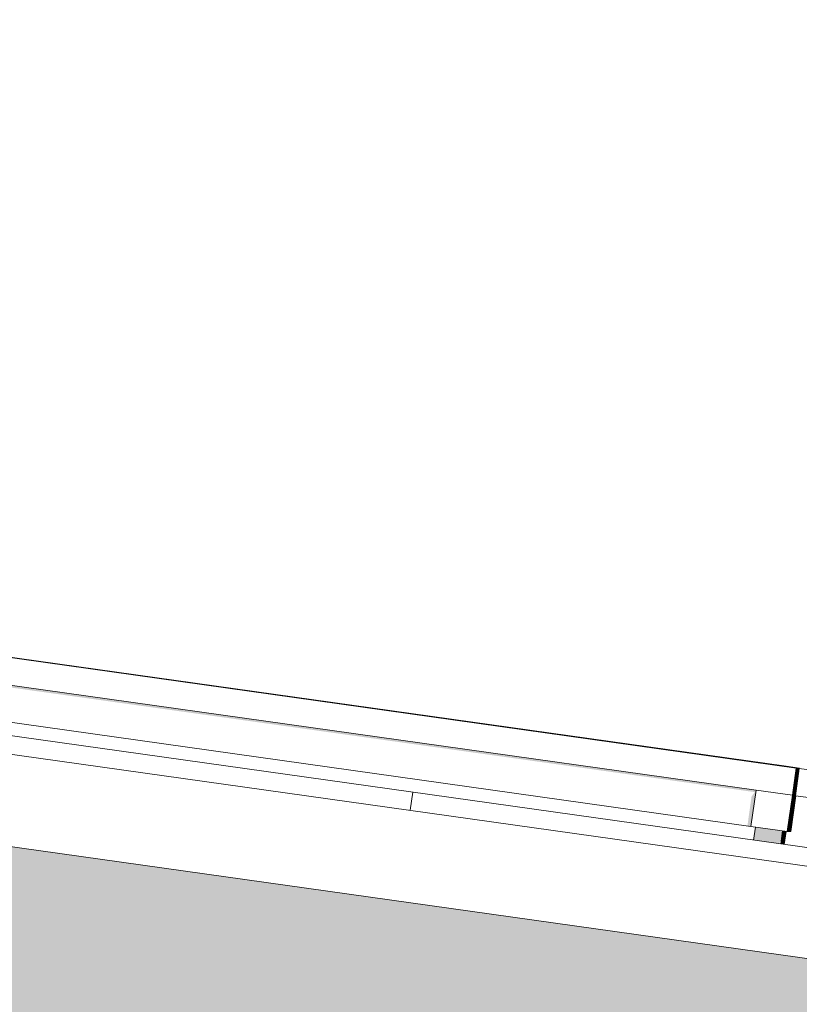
# Model space of a CAD drawing. Header units: metres. Extents: x -52 to 321, y -8 to 26.
# Tile 104 of 256: x -31.015 to -30.163, y 6.209 to 7.284. Entities that reach past the tile are written whole.
import ezdxf

# ---------------------------------------------------------------- set-up
doc = ezdxf.new("R2010")
doc.units = ezdxf.units.M
doc.header["$MEASUREMENT"] = 0
for name, color, linetype in [('10 Fassade', 7, 'Continuous'), ('30 Dachaufbau', 7, 'Continuous'), ('70 PV-Anlage', 7, 'Continuous'), ('94 Genehmigungsplanung Bemaßung', 7, 'Continuous')]:
    doc.layers.add(name, color=color, linetype=linetype)
doc.styles.add('ERSTELLTER_STIL_2', font='arial.ttf')
doc.dimstyles.new('ERSTELLTER_STIL__1', dxfattribs={"dimtxt": 0.25, "dimasz": 0.19, "dimexe": 0.18, "dimexo": 0.1, "dimgap": 0, "dimtad": 1, "dimtih": 1, "dimtoh": 1, "dimzin": 0, "dimdsep": 46, "dimtxsty": 'ERSTELLTER_STIL_2', "dimblk": 'ARROWHEAD_6', "dimblk1": 'ARROWHEAD_6', "dimblk2": 'ARROWHEAD_6', "dimcen": 0.09, "dimclrd": 7, "dimclre": 7, "dimclrt": 7, "dimazin": 0, "dimtfac": 1, "dimtdec": 4, "dimtmove": 0, "dimatfit": 3, "dimfxl": 1, "dimtolj": 1, "dimtzin": 0, "dimarcsym": 0})

# ---------------------------------------------------------------- blocks, each defined once
blk = doc.blocks.new('*X1', base_point=(-33357.279, 0))
at = {"layer": '30 Dachaufbau', "color": 7, "linetype": 'Continuous', "lineweight": 13}
blk.add_line((-30.5884, 6.421), (-30.5856, 6.4408), dxfattribs=at)
blk.add_line((-30.5884, 6.421), (-30.5856, 6.4408), dxfattribs=at)
blk = doc.blocks.new('*D18', base_point=(-33357.279, 0))
at = {"layer": '94 Genehmigungsplanung Bemaßung', "color": 7, "linetype": 'Continuous', "lineweight": 13}
for p, q in [((-43.9997, 9.5481), (-43.9997, 9.9231)), ((-28.1801, 9.5481), (-28.1801, 9.9231)), ((-43.8997, 9.8356), (-44.0997, 9.6356)), ((-28.2801, 9.6356), (-28.0801, 9.8356)), ((-43.9997, 9.7356), (-28.1801, 9.7356)), ((-28.1801, 9.7356), (-28.0301, 9.7356))]:
    blk.add_line(p, q, dxfattribs=at)
at = {"layer": '94 Genehmigungsplanung Bemaßung', "color": 7, "lineweight": 13, "insert": (-36.5189, 9.7856), "char_height": 0.25, "attachment_point": 7, "style": 'ERSTELLTER_STIL_2'}
blk.add_mtext('\\A1;{\\pql;\\fArial|b0|i0|c0|p0;\\W1.000000;15,82}', dxfattribs=at)
blk = doc.blocks.new('ARROWHEAD_6')
at = {"color": 0, "linetype": 'Continuous', "lineweight": 0}
for p, q in [((-0.5, -0.5), (0.5, 0.5)), ((0, 0), (-1, 0))]:
    blk.add_line(p, q, dxfattribs=at)

msp = doc.modelspace()

# ---------------------------------------------------------------- hatches: boundary and pattern name
at = {"layer": '10 Fassade', "linetype": 'Continuous', "lineweight": 0, "true_color": 0x000000}
msp.add_hatch(color=18, dxfattribs=at).paths.add_polyline_path([(-31.4423, 6.44), (-32.2297, 6.44), (-32.2297, 5.8199), (-31.4475, 5.71), (-29.6997, 5.71), (-29.6997, 6.1951)])
at = {"layer": '70 PV-Anlage', "linetype": 'Continuous', "lineweight": 0, "true_color": 0x000000}
for points in [[(-31.7559, 6.6578), (-30.2122, 6.4409), (-30.2157, 6.4359), (-30.2202, 6.4039), (-30.2163, 6.4034), (-30.2107, 6.443), (-31.7556, 6.6601)], [(-30.1679, 6.4604), (-30.1711, 6.4374), (-30.171, 6.4374), (-30.1678, 6.4604)], [(-30.1685, 6.4551), (-30.171, 6.4374), (-30.1709, 6.4374), (-30.1677, 6.4604), (-30.1678, 6.4604)], [(-30.1684, 6.4551), (-30.1709, 6.4374), (-30.1708, 6.4374), (-30.1676, 6.4604), (-30.1677, 6.4604)], [(-30.1708, 6.4374), (-30.1707, 6.4374), (-30.1675, 6.4604), (-30.1676, 6.4604), (-30.1683, 6.4551)], [(-30.1682, 6.4551), (-30.1707, 6.4374), (-30.1706, 6.4374), (-30.1674, 6.4604), (-30.1675, 6.4604)], [(-30.1681, 6.4551), (-30.1706, 6.4374), (-30.1705, 6.4374), (-30.1673, 6.4604), (-30.1674, 6.4604)], [(-30.168, 6.4551), (-30.1705, 6.4374), (-30.1704, 6.4374), (-30.1671, 6.4604), (-30.1673, 6.4604)], [(-30.1704, 6.4374), (-30.1703, 6.4374), (-30.167, 6.4604), (-30.1671, 6.4604), (-30.1679, 6.4551)], [(-30.1678, 6.4551), (-30.1703, 6.4374), (-30.1702, 6.4374), (-30.1669, 6.4604), (-30.167, 6.4604)], [(-30.1677, 6.4551), (-30.1702, 6.4374), (-30.1701, 6.4374), (-30.1668, 6.4604), (-30.1669, 6.4604)], [(-30.1676, 6.4551), (-30.1701, 6.4374), (-30.1699, 6.4374), (-30.1667, 6.4604), (-30.1668, 6.4604)], [(-30.1675, 6.4551), (-30.1699, 6.4374), (-30.1698, 6.4374), (-30.1666, 6.4604), (-30.1667, 6.4604)], [(-30.1674, 6.4551), (-30.1698, 6.4374), (-30.1697, 6.4374), (-30.1665, 6.4604), (-30.1666, 6.4604)], [(-30.1672, 6.4551), (-30.1697, 6.4374), (-30.1696, 6.4374), (-30.1664, 6.4604), (-30.1665, 6.4604)], [(-30.1671, 6.4551), (-30.1696, 6.4374), (-30.1695, 6.4374), (-30.1663, 6.4604), (-30.1664, 6.4604)], [(-30.1695, 6.4374), (-30.1694, 6.4374), (-30.1662, 6.4604), (-30.1663, 6.4604), (-30.167, 6.4551)], [(-30.1669, 6.4551), (-30.1694, 6.4374), (-30.1693, 6.4374), (-30.1661, 6.4604), (-30.1662, 6.4604)], [(-30.1668, 6.4551), (-30.1693, 6.4374), (-30.1692, 6.4374), (-30.166, 6.4604), (-30.1661, 6.4604)], [(-30.1667, 6.4551), (-30.1692, 6.4374), (-30.1691, 6.4374), (-30.1658, 6.4604), (-30.166, 6.4604)], [(-30.1666, 6.4551), (-30.1691, 6.4374), (-30.169, 6.4374), (-30.1657, 6.4604), (-30.1658, 6.4604)], [(-30.169, 6.4374), (-30.1689, 6.4374), (-30.1656, 6.4604), (-30.1657, 6.4604), (-30.1665, 6.4551)], [(-30.1664, 6.4551), (-30.1689, 6.4374), (-30.1687, 6.4374), (-30.1655, 6.4604), (-30.1656, 6.4604)], [(-30.1663, 6.4551), (-30.1687, 6.4374), (-30.1686, 6.4374), (-30.1654, 6.4604), (-30.1655, 6.4604)], [(-30.1662, 6.4551), (-30.1686, 6.4374), (-30.1685, 6.4374), (-30.1653, 6.4604), (-30.1654, 6.4604)], [(-30.1661, 6.4551), (-30.1685, 6.4374), (-30.1684, 6.4374), (-30.1652, 6.4604), (-30.1653, 6.4604)], [(-30.1684, 6.4374), (-30.1683, 6.4374), (-30.1651, 6.4604), (-30.1652, 6.4604), (-30.1659, 6.4551)], [(-30.1658, 6.4551), (-30.1683, 6.4374), (-30.1682, 6.4374), (-30.165, 6.4604), (-30.1651, 6.4604)], [(-30.1657, 6.4551), (-30.1682, 6.4374), (-30.1681, 6.4374), (-30.1649, 6.4604), (-30.165, 6.4604)], [(-30.1656, 6.4551), (-30.1681, 6.4374), (-30.168, 6.4374), (-30.1648, 6.4604), (-30.1649, 6.4604)], [(-30.1655, 6.4551), (-30.168, 6.4374), (-30.1679, 6.4374), (-30.1647, 6.4604), (-30.1648, 6.4604)], [(-30.1654, 6.4551), (-30.1679, 6.4374), (-30.1678, 6.4374), (-30.1645, 6.4604), (-30.1647, 6.4604)], [(-30.1678, 6.4374), (-30.1677, 6.4374), (-30.1644, 6.4604), (-30.1645, 6.4604), (-30.1653, 6.4551)], [(-30.1677, 6.4374), (-30.1676, 6.4374), (-30.1644, 6.4604), (-30.1644, 6.4604), (-30.1652, 6.4551)], [(-30.1711, 6.4374), (-30.1721, 6.4307), (-30.1767, 6.3978), (-30.1766, 6.3978), (-30.171, 6.4374)], [(-30.1765, 6.3978), (-30.1709, 6.4374), (-30.171, 6.4374), (-30.1766, 6.3978)], [(-30.1764, 6.3978), (-30.1708, 6.4374), (-30.1709, 6.4374), (-30.1765, 6.3978)], [(-30.1708, 6.4374), (-30.1764, 6.3978), (-30.1763, 6.3978), (-30.1707, 6.4374)], [(-30.1762, 6.3978), (-30.1706, 6.4374), (-30.1707, 6.4374), (-30.1763, 6.3978)], [(-30.1761, 6.3978), (-30.1705, 6.4374), (-30.1706, 6.4374), (-30.1762, 6.3978)], [(-30.1759, 6.3978), (-30.1704, 6.4374), (-30.1705, 6.4374), (-30.1761, 6.3978)], [(-30.1704, 6.4374), (-30.1759, 6.3978), (-30.1758, 6.3978), (-30.1703, 6.4374)], [(-30.1757, 6.3978), (-30.1702, 6.4374), (-30.1703, 6.4374), (-30.1758, 6.3978)], [(-30.1756, 6.3978), (-30.1701, 6.4374), (-30.1702, 6.4374), (-30.1757, 6.3978)], [(-30.1755, 6.3978), (-30.1699, 6.4374), (-30.1701, 6.4374), (-30.1756, 6.3978)], [(-30.1699, 6.4374), (-30.1755, 6.3978), (-30.1754, 6.3978), (-30.1698, 6.4374)], [(-30.1753, 6.3978), (-30.1697, 6.4374), (-30.1698, 6.4374), (-30.1754, 6.3978)], [(-30.1752, 6.3978), (-30.1696, 6.4374), (-30.1697, 6.4374), (-30.1753, 6.3978)], [(-30.1751, 6.3978), (-30.1695, 6.4374), (-30.1696, 6.4374), (-30.1752, 6.3978)], [(-30.1751, 6.3978), (-30.175, 6.3978), (-30.1694, 6.4374), (-30.1695, 6.4374)], [(-30.1749, 6.3978), (-30.1693, 6.4374), (-30.1694, 6.4374), (-30.175, 6.3978)], [(-30.1747, 6.3978), (-30.1692, 6.4374), (-30.1693, 6.4374), (-30.1749, 6.3978)], [(-30.1746, 6.3978), (-30.1691, 6.4374), (-30.1692, 6.4374), (-30.1747, 6.3978)], [(-30.1745, 6.3978), (-30.169, 6.4374), (-30.1691, 6.4374), (-30.1746, 6.3978)], [(-30.1745, 6.3978), (-30.1744, 6.3978), (-30.1689, 6.4374), (-30.169, 6.4374)], [(-30.1743, 6.3978), (-30.1687, 6.4374), (-30.1689, 6.4374), (-30.1744, 6.3978)], [(-30.1742, 6.3978), (-30.1686, 6.4374), (-30.1687, 6.4374), (-30.1743, 6.3978)], [(-30.1742, 6.3978), (-30.1741, 6.3978), (-30.1685, 6.4374), (-30.1686, 6.4374)], [(-30.174, 6.3978), (-30.1684, 6.4374), (-30.1685, 6.4374), (-30.1741, 6.3978)], [(-30.1684, 6.4374), (-30.174, 6.3978), (-30.1739, 6.3978), (-30.1683, 6.4374)], [(-30.1738, 6.3978), (-30.1682, 6.4374), (-30.1683, 6.4374), (-30.1739, 6.3978)], [(-30.1738, 6.3978), (-30.1737, 6.3978), (-30.1681, 6.4374), (-30.1682, 6.4374)], [(-30.1736, 6.3978), (-30.168, 6.4374), (-30.1681, 6.4374), (-30.1737, 6.3978)], [(-30.168, 6.4374), (-30.1736, 6.3978), (-30.1734, 6.3978), (-30.1679, 6.4374)], [(-30.1733, 6.3978), (-30.1678, 6.4374), (-30.1679, 6.4374), (-30.1734, 6.3978)], [(-30.1733, 6.3978), (-30.1732, 6.3978), (-30.1677, 6.4374), (-30.1678, 6.4374)], [(-30.1732, 6.3978), (-30.1731, 6.3978), (-30.1676, 6.4369), (-30.1677, 6.4369), (-30.1676, 6.4374), (-30.1677, 6.4374)], [(-30.1676, 6.4369), (-30.1731, 6.3978), (-30.173, 6.3978), (-30.1675, 6.4369)], [(-30.173, 6.3978), (-30.1729, 6.3978), (-30.1674, 6.4369), (-30.1675, 6.4369)], [(-30.2114, 6.4027), (-30.2134, 6.3885), (-30.186, 6.3846), (-30.183, 6.3889), (-30.1817, 6.3985)], [(-30.1816, 6.3985), (-30.1836, 6.3843), (-30.1835, 6.3843), (-30.1816, 6.3985)], [(-30.1815, 6.3985), (-30.1835, 6.3843), (-30.1834, 6.3843), (-30.1814, 6.3985)], [(-30.1814, 6.3985), (-30.1834, 6.3843), (-30.1833, 6.3842), (-30.1813, 6.3985)], [(-30.1813, 6.3985), (-30.1833, 6.3842), (-30.1832, 6.3842), (-30.1812, 6.3985)], [(-30.1812, 6.3985), (-30.1832, 6.3842), (-30.1831, 6.3842), (-30.1811, 6.3984)], [(-30.1831, 6.3842), (-30.183, 6.3842), (-30.181, 6.3984), (-30.1811, 6.3984)], [(-30.1817, 6.3985), (-30.183, 6.3889), (-30.1816, 6.3985)], [(-30.183, 6.3842), (-30.1829, 6.3842), (-30.1809, 6.3984), (-30.181, 6.3984)], [(-30.1809, 6.3984), (-30.1829, 6.3842), (-30.1828, 6.3842), (-30.1808, 6.3984)], [(-30.1808, 6.3984), (-30.1828, 6.3842), (-30.1827, 6.3842), (-30.1807, 6.3984)], [(-30.1827, 6.3842), (-30.1826, 6.3841), (-30.1806, 6.3984), (-30.1807, 6.3984)], [(-30.1806, 6.3984), (-30.1826, 6.3841), (-30.1825, 6.3841), (-30.1805, 6.3984)], [(-30.1825, 6.3841), (-30.1824, 6.3841), (-30.1804, 6.3983), (-30.1805, 6.3984)], [(-30.1804, 6.3983), (-30.1824, 6.3841), (-30.1823, 6.3841), (-30.1803, 6.3983)], [(-30.1823, 6.3841), (-30.1822, 6.3841), (-30.1802, 6.3983), (-30.1803, 6.3983)], [(-30.1802, 6.3983), (-30.1822, 6.3841), (-30.1821, 6.3841), (-30.1801, 6.3983)], [(-30.1801, 6.3983), (-30.1821, 6.3841), (-30.182, 6.3841), (-30.18, 6.3983)], [(-30.1799, 6.3983), (-30.1819, 6.3841), (-30.1818, 6.384), (-30.1798, 6.3983)], [(-30.1818, 6.384), (-30.1817, 6.384), (-30.1797, 6.3982), (-30.1798, 6.3983)], [(-30.1817, 6.384), (-30.1816, 6.384), (-30.1796, 6.3982), (-30.1797, 6.3982)], [(-30.1816, 6.384), (-30.1815, 6.384), (-30.1795, 6.3982), (-30.1796, 6.3982)], [(-30.1815, 6.384), (-30.1814, 6.384), (-30.1794, 6.3982), (-30.1795, 6.3982)], [(-30.1814, 6.384), (-30.1813, 6.384), (-30.1793, 6.3982), (-30.1794, 6.3982)], [(-30.1813, 6.384), (-30.1812, 6.3839), (-30.1792, 6.3982), (-30.1793, 6.3982)], [(-30.1792, 6.3982), (-30.1812, 6.3839), (-30.1811, 6.3839), (-30.1791, 6.3982)], [(-30.1811, 6.3839), (-30.181, 6.3839), (-30.179, 6.3981), (-30.1791, 6.3982)], [(-30.181, 6.3839), (-30.1809, 6.3839), (-30.1789, 6.3981), (-30.179, 6.3981)], [(-30.1809, 6.3839), (-30.1808, 6.3839), (-30.1788, 6.3981), (-30.1789, 6.3981)], [(-30.1808, 6.3839), (-30.1807, 6.3839), (-30.1787, 6.3981), (-30.1788, 6.3981)], [(-30.1807, 6.3839), (-30.1806, 6.3839), (-30.1786, 6.3981), (-30.1787, 6.3981)], [(-30.1806, 6.3839), (-30.1805, 6.3838), (-30.1785, 6.3981), (-30.1786, 6.3981)], [(-30.1805, 6.3838), (-30.1804, 6.3838), (-30.1784, 6.3981), (-30.1785, 6.3981)], [(-30.1804, 6.3838), (-30.1803, 6.3838), (-30.1783, 6.398), (-30.1784, 6.3981)], [(-30.1802, 6.3838), (-30.1801, 6.3838), (-30.1781, 6.398), (-30.1782, 6.398)], [(-30.1801, 6.3838), (-30.18, 6.3838), (-30.178, 6.398), (-30.1781, 6.398)], [(-30.18, 6.3838), (-30.1799, 6.3838), (-30.1779, 6.398), (-30.178, 6.398)]]:
    msp.add_hatch(color=18, dxfattribs=at).paths.add_polyline_path(points)

# ---------------------------------------------------------------- linework, layer by layer
at = {"layer": '30 Dachaufbau', "color": 7, "linetype": 'Continuous', "lineweight": 13}
for p, q in [((-36.0897, 7.2143), (-27.6148, 6.0233)), ((-27.6176, 6.0035), (-36.0897, 7.1941)), ((-27.6315, 5.9044), (-36.0897, 7.0931))]:
    msp.add_line(p, q, dxfattribs=at)
at = {"layer": '70 PV-Anlage', "color": 7, "linetype": 'Continuous', "lineweight": 13}
for p, q in [((-30.167, 6.4671), (-31.8668, 6.706)), ((-30.1817, 6.4692), (-31.8553, 6.7044)), ((-30.1816, 6.4692), (-31.8552, 6.7044)), ((-30.1815, 6.4692), (-31.855, 6.7044)), ((-30.1814, 6.4692), (-31.8549, 6.7044)), ((-30.1813, 6.4692), (-31.8548, 6.7044)), ((-30.1812, 6.4692), (-31.8547, 6.7044)), ((-30.1811, 6.4692), (-31.8546, 6.7044)), ((-30.1809, 6.4692), (-31.8545, 6.7044)), ((-30.1808, 6.4692), (-31.8544, 6.7044)), ((-30.1807, 6.4692), (-31.8543, 6.7044)), ((-30.1806, 6.4692), (-31.8542, 6.7044)), ((-30.1805, 6.4692), (-31.8541, 6.7044)), ((-30.1804, 6.4692), (-31.854, 6.7044)), ((-30.1803, 6.4692), (-31.8538, 6.7044)), ((-30.1802, 6.4692), (-31.8537, 6.7044)), ((-30.1801, 6.4692), (-31.8536, 6.7044)), ((-30.18, 6.4692), (-31.8535, 6.7044)), ((-30.1799, 6.4692), (-31.8534, 6.7044)), ((-30.1798, 6.4692), (-31.8533, 6.7044)), ((-30.1796, 6.4692), (-31.8532, 6.7044)), ((-30.1795, 6.4692), (-31.8531, 6.7044)), ((-30.1794, 6.4692), (-31.853, 6.7044)), ((-30.1793, 6.4692), (-31.8529, 6.7044)), ((-30.1792, 6.4692), (-31.8528, 6.7044)), ((-30.1791, 6.4692), (-31.8527, 6.7044)), ((-30.179, 6.4692), (-31.8525, 6.7044)), ((-30.1789, 6.4692), (-31.8524, 6.7044)), ((-30.1788, 6.4692), (-31.8523, 6.7044)), ((-30.1787, 6.4692), (-31.8522, 6.7044)), ((-30.1786, 6.4692), (-31.8521, 6.7044)), ((-30.1785, 6.4692), (-31.852, 6.7044)), ((-30.1783, 6.4692), (-31.8519, 6.7044)), ((-30.1782, 6.4692), (-31.8518, 6.7044)), ((-30.1781, 6.4692), (-31.8517, 6.7044)), ((-30.178, 6.4692), (-31.8516, 6.7044)), ((-30.2107, 6.443), (-31.7556, 6.6601)), ((-30.2163, 6.4034), (-31.7611, 6.6205)), ((-30.1818, 6.4692), (-30.1817, 6.4692)), ((-30.1817, 6.4692), (-30.1669, 6.4671)), ((-30.1817, 6.4692), (-30.1816, 6.4692)), ((-30.1816, 6.4692), (-30.1667, 6.4671)), ((-30.1816, 6.4692), (-30.1815, 6.4692)), ((-30.1815, 6.4692), (-30.1666, 6.4671)), ((-30.1815, 6.4692), (-30.1814, 6.4692)), ((-30.1814, 6.4692), (-30.1665, 6.4671)), ((-30.1814, 6.4692), (-30.1813, 6.4692)), ((-30.1813, 6.4692), (-30.1664, 6.4671)), ((-30.1813, 6.4692), (-30.1812, 6.4692)), ((-30.1812, 6.4692), (-30.1663, 6.4671)), ((-30.1812, 6.4692), (-30.1811, 6.4692)), ((-30.1811, 6.4692), (-30.1662, 6.4671)), ((-30.1811, 6.4692), (-30.1809, 6.4692)), ((-30.1809, 6.4692), (-30.1661, 6.4671)), ((-30.1809, 6.4692), (-30.1808, 6.4692)), ((-30.1808, 6.4692), (-30.166, 6.4671)), ((-30.1808, 6.4692), (-30.1807, 6.4692)), ((-30.1807, 6.4692), (-30.1659, 6.4671)), ((-30.1807, 6.4692), (-30.1806, 6.4692)), ((-30.1806, 6.4692), (-30.1658, 6.4671)), ((-30.1806, 6.4692), (-30.1805, 6.4692)), ((-30.1805, 6.4692), (-30.1657, 6.4671)), ((-30.1805, 6.4692), (-30.1804, 6.4692)), ((-30.1804, 6.4692), (-30.1655, 6.4671)), ((-30.1804, 6.4692), (-30.1803, 6.4692)), ((-30.1803, 6.4692), (-30.1654, 6.4671)), ((-30.1803, 6.4692), (-30.1802, 6.4692)), ((-30.1802, 6.4692), (-30.1653, 6.4671)), ((-30.1802, 6.4692), (-30.1801, 6.4692)), ((-30.1801, 6.4692), (-30.1652, 6.4671)), ((-30.1801, 6.4692), (-30.18, 6.4692)), ((-30.18, 6.4692), (-30.1651, 6.4671)), ((-30.18, 6.4692), (-30.1799, 6.4692)), ((-30.1799, 6.4692), (-30.165, 6.4671)), ((-30.1799, 6.4692), (-30.1798, 6.4692)), ((-30.1798, 6.4692), (-30.1649, 6.4671)), ((-30.1798, 6.4692), (-30.1796, 6.4692)), ((-30.1796, 6.4692), (-30.1648, 6.4671)), ((-30.1796, 6.4692), (-30.1795, 6.4692)), ((-30.1795, 6.4692), (-30.1647, 6.4671)), ((-30.1795, 6.4692), (-30.1794, 6.4692)), ((-30.1794, 6.4692), (-30.1646, 6.4671)), ((-30.1794, 6.4692), (-30.1793, 6.4692)), ((-30.1793, 6.4692), (-30.1645, 6.4671)), ((-30.1793, 6.4692), (-30.1792, 6.4692)), ((-30.1792, 6.4692), (-30.1644, 6.4671)), ((-30.1792, 6.4692), (-30.1791, 6.4692)), ((-30.1791, 6.4692), (-30.1642, 6.4671)), ((-30.1791, 6.4692), (-30.179, 6.4692)), ((-30.179, 6.4692), (-30.1641, 6.4671)), ((-30.179, 6.4692), (-30.1789, 6.4692)), ((-30.1789, 6.4692), (-30.164, 6.4671)), ((-30.1789, 6.4692), (-30.1788, 6.4692)), ((-30.1788, 6.4692), (-30.1639, 6.4671)), ((-30.1788, 6.4692), (-30.1787, 6.4692)), ((-30.1787, 6.4692), (-30.1638, 6.4671)), ((-30.1787, 6.4692), (-30.1786, 6.4692)), ((-30.1786, 6.4692), (-30.1637, 6.4671)), ((-30.1786, 6.4692), (-30.1785, 6.4692)), ((-30.1785, 6.4692), (-30.1636, 6.4671)), ((-30.1785, 6.4692), (-30.1783, 6.4692)), ((-30.1783, 6.4692), (-30.1635, 6.4671)), ((-30.1783, 6.4692), (-30.1782, 6.4692)), ((-30.1782, 6.4692), (-30.1634, 6.4671)), ((-30.1782, 6.4692), (-30.1781, 6.4692)), ((-30.1781, 6.4692), (-30.1633, 6.4671)), ((-30.1781, 6.4692), (-30.178, 6.4692)), ((-30.178, 6.4692), (-30.1632, 6.4671)), ((-30.1711, 6.4374), (-30.167, 6.4671)), ((-30.171, 6.4374), (-30.1669, 6.4671)), ((-30.1709, 6.4374), (-30.1667, 6.4671)), ((-30.1708, 6.4374), (-30.1666, 6.4671)), ((-30.1707, 6.4374), (-30.1665, 6.4671)), ((-30.1706, 6.4374), (-30.1664, 6.4671)), ((-30.1705, 6.4374), (-30.1663, 6.4671)), ((-30.1704, 6.4374), (-30.1662, 6.4671)), ((-30.1703, 6.4374), (-30.1661, 6.4671)), ((-30.1702, 6.4374), (-30.166, 6.4671)), ((-30.1701, 6.4374), (-30.1659, 6.4671)), ((-30.1699, 6.4374), (-30.1658, 6.4671)), ((-30.1698, 6.4374), (-30.1657, 6.4671)), ((-30.1697, 6.4374), (-30.1655, 6.4671)), ((-30.1696, 6.4374), (-30.1654, 6.4671)), ((-30.1695, 6.4374), (-30.1653, 6.4671)), ((-30.1694, 6.4374), (-30.1652, 6.4671)), ((-30.1693, 6.4374), (-30.1651, 6.4671)), ((-30.1692, 6.4374), (-30.165, 6.4671)), ((-30.1691, 6.4374), (-30.1649, 6.4671)), ((-30.169, 6.4374), (-30.1648, 6.4671)), ((-30.1689, 6.4374), (-30.1647, 6.4671)), ((-30.1687, 6.4374), (-30.1646, 6.4671)), ((-30.1686, 6.4374), (-30.1645, 6.4671)), ((-30.1685, 6.4374), (-30.1644, 6.4671)), ((-30.1684, 6.4374), (-30.1642, 6.4671)), ((-30.1683, 6.4374), (-30.1641, 6.4671)), ((-30.1682, 6.4374), (-30.164, 6.4671)), ((-30.1681, 6.4374), (-30.1639, 6.4671)), ((-30.168, 6.4374), (-30.1638, 6.4671)), ((-30.1679, 6.4374), (-30.1637, 6.4671)), ((-30.1678, 6.4374), (-30.1636, 6.4671)), ((-30.1677, 6.4374), (-30.1635, 6.4671)), ((-30.1677, 6.4369), (-30.1635, 6.4667)), ((-30.1669, 6.4671), (-30.167, 6.4671)), ((-30.1667, 6.4671), (-30.1669, 6.4671)), ((-30.1666, 6.4671), (-30.1667, 6.4671)), ((-30.1665, 6.4671), (-30.1666, 6.4671)), ((-30.1664, 6.4671), (-30.1665, 6.4671)), ((-30.1663, 6.4671), (-30.1664, 6.4671)), ((-30.1662, 6.4671), (-30.1663, 6.4671)), ((-30.1661, 6.4671), (-30.1662, 6.4671)), ((-30.166, 6.4671), (-30.1661, 6.4671)), ((-30.1659, 6.4671), (-30.166, 6.4671)), ((-30.1658, 6.4671), (-30.1659, 6.4671)), ((-30.1657, 6.4671), (-30.1658, 6.4671)), ((-30.1655, 6.4671), (-30.1657, 6.4671)), ((-30.1654, 6.4671), (-30.1655, 6.4671)), ((-30.1653, 6.4671), (-30.1654, 6.4671)), ((-30.1652, 6.4671), (-30.1653, 6.4671)), ((-30.1651, 6.4671), (-30.1652, 6.4671)), ((-30.165, 6.4671), (-30.1651, 6.4671)), ((-30.1649, 6.4671), (-30.165, 6.4671)), ((-30.1648, 6.4671), (-30.1649, 6.4671)), ((-30.1647, 6.4671), (-30.1648, 6.4671)), ((-30.1646, 6.4671), (-30.1647, 6.4671)), ((-30.1645, 6.4671), (-30.1646, 6.4671)), ((-30.1644, 6.4671), (-30.1645, 6.4671)), ((-30.1642, 6.4671), (-30.1644, 6.4671)), ((-30.1641, 6.4671), (-30.1642, 6.4671)), ((-30.164, 6.4671), (-30.1641, 6.4671)), ((-30.1639, 6.4671), (-30.164, 6.4671)), ((-30.1638, 6.4671), (-30.1639, 6.4671)), ((-30.1637, 6.4671), (-30.1638, 6.4671)), ((-30.1636, 6.4671), (-30.1637, 6.4671)), ((-30.1635, 6.4671), (-30.1636, 6.4671)), ((-28.4637, 6.2278), (-30.1635, 6.4667)), ((-30.1635, 6.4667), (-30.1634, 6.4667)), ((-30.2163, 6.4034), (-30.2107, 6.443)), ((-30.1711, 6.4374), (-30.2107, 6.443)), ((-30.1767, 6.3978), (-30.1711, 6.4374)), ((-30.1766, 6.3978), (-30.171, 6.4374)), ((-30.1765, 6.3978), (-30.1709, 6.4374)), ((-30.1764, 6.3978), (-30.1708, 6.4374)), ((-30.1763, 6.3978), (-30.1707, 6.4374)), ((-30.1762, 6.3978), (-30.1706, 6.4374)), ((-30.1761, 6.3978), (-30.1705, 6.4374)), ((-30.1759, 6.3978), (-30.1704, 6.4374)), ((-30.1758, 6.3978), (-30.1703, 6.4374)), ((-30.1757, 6.3978), (-30.1702, 6.4374)), ((-30.1756, 6.3978), (-30.1701, 6.4374)), ((-30.1755, 6.3978), (-30.1699, 6.4374)), ((-30.1754, 6.3978), (-30.1698, 6.4374)), ((-30.1753, 6.3978), (-30.1697, 6.4374)), ((-30.1752, 6.3978), (-30.1696, 6.4374)), ((-30.1751, 6.3978), (-30.1695, 6.4374)), ((-30.175, 6.3978), (-30.1694, 6.4374)), ((-30.1749, 6.3978), (-30.1693, 6.4374)), ((-30.1747, 6.3978), (-30.1692, 6.4374)), ((-30.1746, 6.3978), (-30.1691, 6.4374)), ((-30.1745, 6.3978), (-30.169, 6.4374)), ((-30.1744, 6.3978), (-30.1689, 6.4374)), ((-30.1743, 6.3978), (-30.1687, 6.4374)), ((-30.1742, 6.3978), (-30.1686, 6.4374)), ((-30.1741, 6.3978), (-30.1685, 6.4374)), ((-30.174, 6.3978), (-30.1684, 6.4374)), ((-30.1739, 6.3978), (-30.1683, 6.4374)), ((-30.1738, 6.3978), (-30.1682, 6.4374)), ((-30.1737, 6.3978), (-30.1681, 6.4374)), ((-30.1736, 6.3978), (-30.168, 6.4374)), ((-30.1734, 6.3978), (-30.1679, 6.4374)), ((-30.1733, 6.3978), (-30.1678, 6.4374)), ((-30.1732, 6.3978), (-30.1677, 6.4374)), ((-30.1731, 6.3978), (-30.1676, 6.4369)), ((-30.173, 6.3978), (-30.1675, 6.4369)), ((-30.1729, 6.3978), (-30.1674, 6.4369)), ((-30.171, 6.4374), (-30.1711, 6.4374)), ((-30.1709, 6.4374), (-30.171, 6.4374)), ((-30.1708, 6.4374), (-30.1709, 6.4374)), ((-30.1707, 6.4374), (-30.1708, 6.4374)), ((-30.1706, 6.4374), (-30.1707, 6.4374)), ((-30.1705, 6.4374), (-30.1706, 6.4374)), ((-30.1704, 6.4374), (-30.1705, 6.4374)), ((-30.1703, 6.4374), (-30.1704, 6.4374)), ((-30.1702, 6.4374), (-30.1703, 6.4374)), ((-30.1701, 6.4374), (-30.1702, 6.4374)), ((-30.1699, 6.4374), (-30.1701, 6.4374)), ((-30.1698, 6.4374), (-30.1699, 6.4374)), ((-30.1697, 6.4374), (-30.1698, 6.4374)), ((-30.1696, 6.4374), (-30.1697, 6.4374)), ((-30.1695, 6.4374), (-30.1696, 6.4374)), ((-30.1694, 6.4374), (-30.1695, 6.4374)), ((-30.1693, 6.4374), (-30.1694, 6.4374)), ((-30.1692, 6.4374), (-30.1693, 6.4374)), ((-30.1691, 6.4374), (-30.1692, 6.4374)), ((-30.169, 6.4374), (-30.1691, 6.4374)), ((-30.1689, 6.4374), (-30.169, 6.4374)), ((-30.1687, 6.4374), (-30.1689, 6.4374)), ((-30.1686, 6.4374), (-30.1687, 6.4374)), ((-30.1685, 6.4374), (-30.1686, 6.4374)), ((-30.1684, 6.4374), (-30.1685, 6.4374)), ((-30.1683, 6.4374), (-30.1684, 6.4374)), ((-30.1682, 6.4374), (-30.1683, 6.4374)), ((-30.1681, 6.4374), (-30.1682, 6.4374)), ((-30.168, 6.4374), (-30.1681, 6.4374)), ((-30.1679, 6.4374), (-30.168, 6.4374)), ((-30.1678, 6.4374), (-30.1679, 6.4374)), ((-30.1677, 6.4374), (-30.1678, 6.4374)), ((-30.1676, 6.4374), (-30.1677, 6.4374)), ((-30.0919, 6.4263), (-30.1677, 6.4369)), ((-30.1767, 6.3978), (-30.2163, 6.4034)), ((-30.2134, 6.3885), (-30.2114, 6.4027)), ((-30.1817, 6.3985), (-30.1837, 6.3843)), ((-30.1816, 6.3985), (-30.1835, 6.3843)), ((-30.1814, 6.3985), (-30.1834, 6.3843)), ((-30.1813, 6.3985), (-30.1833, 6.3842)), ((-30.1812, 6.3985), (-30.1832, 6.3842)), ((-30.1811, 6.3984), (-30.1831, 6.3842)), ((-30.181, 6.3984), (-30.183, 6.3842)), ((-30.1809, 6.3984), (-30.1829, 6.3842)), ((-30.1808, 6.3984), (-30.1828, 6.3842)), ((-30.1807, 6.3984), (-30.1827, 6.3842)), ((-30.1806, 6.3984), (-30.1826, 6.3841)), ((-30.1805, 6.3984), (-30.1825, 6.3841)), ((-30.1804, 6.3983), (-30.1824, 6.3841)), ((-30.1803, 6.3983), (-30.1823, 6.3841)), ((-30.1802, 6.3983), (-30.1822, 6.3841)), ((-30.1801, 6.3983), (-30.1821, 6.3841)), ((-30.18, 6.3983), (-30.182, 6.3841)), ((-30.1798, 6.3983), (-30.1818, 6.384)), ((-30.1797, 6.3982), (-30.1817, 6.384)), ((-30.1796, 6.3982), (-30.1816, 6.384)), ((-30.1795, 6.3982), (-30.1815, 6.384)), ((-30.1794, 6.3982), (-30.1814, 6.384)), ((-30.1793, 6.3982), (-30.1813, 6.384)), ((-30.1792, 6.3982), (-30.1812, 6.3839)), ((-30.1791, 6.3982), (-30.1811, 6.3839)), ((-30.179, 6.3981), (-30.181, 6.3839)), ((-30.1789, 6.3981), (-30.1809, 6.3839)), ((-30.1788, 6.3981), (-30.1808, 6.3839)), ((-30.1787, 6.3981), (-30.1807, 6.3839)), ((-30.1786, 6.3981), (-30.1806, 6.3839)), ((-30.1785, 6.3981), (-30.1805, 6.3838)), ((-30.1784, 6.3981), (-30.1804, 6.3838)), ((-30.1783, 6.398), (-30.1803, 6.3838)), ((-30.1781, 6.398), (-30.1801, 6.3838)), ((-30.178, 6.398), (-30.18, 6.3838)), ((-30.1779, 6.398), (-30.1799, 6.3838)), ((-30.1766, 6.3978), (-30.1767, 6.3978)), ((-30.1765, 6.3978), (-30.1766, 6.3978)), ((-30.1764, 6.3978), (-30.1765, 6.3978)), ((-30.1763, 6.3978), (-30.1764, 6.3978)), ((-30.1762, 6.3978), (-30.1763, 6.3978)), ((-30.1761, 6.3978), (-30.1762, 6.3978)), ((-30.1759, 6.3978), (-30.1761, 6.3978)), ((-30.1758, 6.3978), (-30.1759, 6.3978)), ((-30.1757, 6.3978), (-30.1758, 6.3978)), ((-30.1756, 6.3978), (-30.1757, 6.3978)), ((-30.1755, 6.3978), (-30.1756, 6.3978)), ((-30.1754, 6.3978), (-30.1755, 6.3978)), ((-30.1753, 6.3978), (-30.1754, 6.3978)), ((-30.1752, 6.3978), (-30.1753, 6.3978)), ((-30.1751, 6.3978), (-30.1752, 6.3978)), ((-30.175, 6.3978), (-30.1751, 6.3978)), ((-30.1749, 6.3978), (-30.175, 6.3978)), ((-30.1747, 6.3978), (-30.1749, 6.3978)), ((-30.1746, 6.3978), (-30.1747, 6.3978)), ((-30.1745, 6.3978), (-30.1746, 6.3978)), ((-30.1744, 6.3978), (-30.1745, 6.3978)), ((-30.1743, 6.3978), (-30.1744, 6.3978)), ((-30.1742, 6.3978), (-30.1743, 6.3978)), ((-30.1741, 6.3978), (-30.1742, 6.3978)), ((-30.174, 6.3978), (-30.1741, 6.3978)), ((-30.1739, 6.3978), (-30.174, 6.3978)), ((-30.1738, 6.3978), (-30.1739, 6.3978)), ((-30.1737, 6.3978), (-30.1738, 6.3978)), ((-30.1736, 6.3978), (-30.1737, 6.3978)), ((-30.1734, 6.3978), (-30.1736, 6.3978)), ((-30.1733, 6.3978), (-30.1734, 6.3978)), ((-30.1732, 6.3978), (-30.1733, 6.3978)), ((-30.1731, 6.3978), (-30.1732, 6.3978)), ((-30.173, 6.3978), (-30.1731, 6.3978)), ((-30.1729, 6.3978), (-30.173, 6.3978)), ((-30.1836, 6.3843), (-30.1836, 6.3843)), ((-30.1835, 6.3843), (-30.1835, 6.3843)), ((-30.1835, 6.3843), (-30.1835, 6.3843)), ((-30.1835, 6.3843), (-30.1835, 6.3843)), ((-30.1834, 6.3843), (-30.1834, 6.3843)), ((-30.1834, 6.3843), (-30.1834, 6.3843)), ((-30.1834, 6.3843), (-30.1834, 6.3843)), ((-30.1833, 6.3842), (-30.1833, 6.3842)), ((-30.1833, 6.3842), (-30.1833, 6.3842)), ((-30.1833, 6.3842), (-30.1833, 6.3842)), ((-30.1832, 6.3842), (-30.1832, 6.3842)), ((-30.1832, 6.3842), (-30.1832, 6.3842)), ((-30.1832, 6.3842), (-30.1832, 6.3842)), ((-30.1831, 6.3842), (-30.1831, 6.3842)), ((-30.1831, 6.3842), (-30.1831, 6.3842)), ((-30.1831, 6.3842), (-30.1831, 6.3842)), ((-30.183, 6.3842), (-30.183, 6.3842)), ((-30.183, 6.3842), (-30.183, 6.3842)), ((-30.183, 6.3842), (-30.183, 6.3842)), ((-30.1829, 6.3842), (-30.1829, 6.3842)), ((-30.1829, 6.3842), (-30.1829, 6.3842)), ((-30.1829, 6.3842), (-30.1829, 6.3842)), ((-30.1828, 6.3842), (-30.1828, 6.3842)), ((-30.1828, 6.3842), (-30.1828, 6.3842)), ((-30.1828, 6.3842), (-30.1828, 6.3842)), ((-30.1827, 6.3842), (-30.1827, 6.3842)), ((-30.1827, 6.3842), (-30.1827, 6.3842)), ((-30.1827, 6.3842), (-30.1827, 6.3842)), ((-30.1826, 6.3841), (-30.1826, 6.3841)), ((-30.1826, 6.3841), (-30.1826, 6.3841)), ((-30.1826, 6.3841), (-30.1826, 6.3841)), ((-30.1825, 6.3841), (-30.1825, 6.3841)), ((-30.1825, 6.3841), (-30.1825, 6.3841)), ((-30.1825, 6.3841), (-30.1825, 6.3841)), ((-30.1824, 6.3841), (-30.1824, 6.3841)), ((-30.1824, 6.3841), (-30.1824, 6.3841)), ((-30.1824, 6.3841), (-30.1824, 6.3841)), ((-30.1823, 6.3841), (-30.1823, 6.3841)), ((-30.1823, 6.3841), (-30.1823, 6.3841)), ((-30.1823, 6.3841), (-30.1823, 6.3841)), ((-30.1822, 6.3841), (-30.1822, 6.3841)), ((-30.1822, 6.3841), (-30.1822, 6.3841)), ((-30.1822, 6.3841), (-30.1822, 6.3841)), ((-30.1821, 6.3841), (-30.1821, 6.3841)), ((-30.1821, 6.3841), (-30.1821, 6.3841)), ((-30.1821, 6.3841), (-30.1821, 6.3841)), ((-30.182, 6.3841), (-30.182, 6.3841)), ((-30.1819, 6.3841), (-30.1819, 6.3841)), ((-30.1819, 6.3841), (-30.1819, 6.3841)), ((-30.1818, 6.384), (-30.1818, 6.384)), ((-30.1818, 6.384), (-30.1818, 6.384)), ((-30.1818, 6.384), (-30.1818, 6.384)), ((-30.1817, 6.384), (-30.1817, 6.384)), ((-30.1817, 6.384), (-30.1817, 6.384)), ((-30.1817, 6.384), (-30.1817, 6.384)), ((-30.1816, 6.384), (-30.1816, 6.384)), ((-30.1816, 6.384), (-30.1816, 6.384)), ((-30.1816, 6.384), (-30.1816, 6.384)), ((-30.1815, 6.384), (-30.1815, 6.384)), ((-30.1815, 6.384), (-30.1815, 6.384)), ((-30.1815, 6.384), (-30.1815, 6.384)), ((-30.1814, 6.384), (-30.1814, 6.384)), ((-30.1814, 6.384), (-30.1814, 6.384)), ((-30.1814, 6.384), (-30.1814, 6.384)), ((-30.1813, 6.384), (-30.1813, 6.384)), ((-30.1813, 6.384), (-30.1813, 6.384)), ((-30.1813, 6.384), (-30.1813, 6.384)), ((-30.1812, 6.3839), (-30.1812, 6.3839)), ((-30.1812, 6.3839), (-30.1812, 6.3839)), ((-30.1812, 6.3839), (-30.1812, 6.3839)), ((-30.1811, 6.3839), (-30.1811, 6.3839)), ((-30.1811, 6.3839), (-30.1811, 6.3839)), ((-30.1811, 6.3839), (-30.1811, 6.3839)), ((-30.181, 6.3839), (-30.181, 6.3839)), ((-30.181, 6.3839), (-30.181, 6.3839)), ((-30.181, 6.3839), (-30.181, 6.3839)), ((-30.1809, 6.3839), (-30.1809, 6.3839)), ((-30.1809, 6.3839), (-30.1809, 6.3839)), ((-30.1809, 6.3839), (-30.1809, 6.3839)), ((-30.1808, 6.3839), (-30.1808, 6.3839)), ((-30.1808, 6.3839), (-30.1808, 6.3839)), ((-30.1808, 6.3839), (-30.1808, 6.3839)), ((-30.1807, 6.3839), (-30.1807, 6.3839)), ((-30.1807, 6.3839), (-30.1807, 6.3839)), ((-30.1807, 6.3839), (-30.1807, 6.3839)), ((-30.1806, 6.3839), (-30.1806, 6.3839)), ((-30.1806, 6.3839), (-30.1806, 6.3839)), ((-30.1806, 6.3839), (-30.1806, 6.3839)), ((-30.1805, 6.3838), (-30.1805, 6.3838)), ((-30.1805, 6.3838), (-30.1805, 6.3838)), ((-30.1805, 6.3838), (-30.1805, 6.3838)), ((-30.1804, 6.3838), (-30.1804, 6.3838)), ((-30.1804, 6.3838), (-30.1804, 6.3838)), ((-30.1804, 6.3838), (-30.1804, 6.3838)), ((-30.1803, 6.3838), (-30.1803, 6.3838)), ((-30.1802, 6.3838), (-30.1802, 6.3838)), ((-30.1802, 6.3838), (-30.1802, 6.3838)), ((-30.1801, 6.3838), (-30.1801, 6.3838)), ((-30.1801, 6.3838), (-30.1801, 6.3838)), ((-30.1801, 6.3838), (-30.1801, 6.3838)), ((-30.18, 6.3838), (-30.18, 6.3838)), ((-30.18, 6.3838), (-30.18, 6.3838)), ((-30.18, 6.3838), (-30.18, 6.3838)), ((-30.1799, 6.3838), (-30.1799, 6.3838))]:
    msp.add_line(p, q, dxfattribs=at)

# ---------------------------------------------------------------- block references
at = {"layer": '30 Dachaufbau', "lineweight": 0}
msp.add_blockref('*X1', (-33357.279, 0), dxfattribs=at)

# ---------------------------------------------------------------- dimensions: what is measured, and where the dimension line sits
at = {"layer": '94 Genehmigungsplanung Bemaßung', "color": 7, "linetype": 'Continuous', "lineweight": 13}
dim = msp.add_linear_dim(base=(-28.1801, 9.7356), p1=(-43.9997, 1.2), p2=(-28.1801, 1.2), dimstyle='ERSTELLTER_STIL__1', dxfattribs=at)
dim.commit()
dim.dimension.update_dxf_attribs({"geometry": '*D18', "text_midpoint": (-36.1001, 9.9106), "dimtype": 160})

doc.saveas('drawing.dxf')
